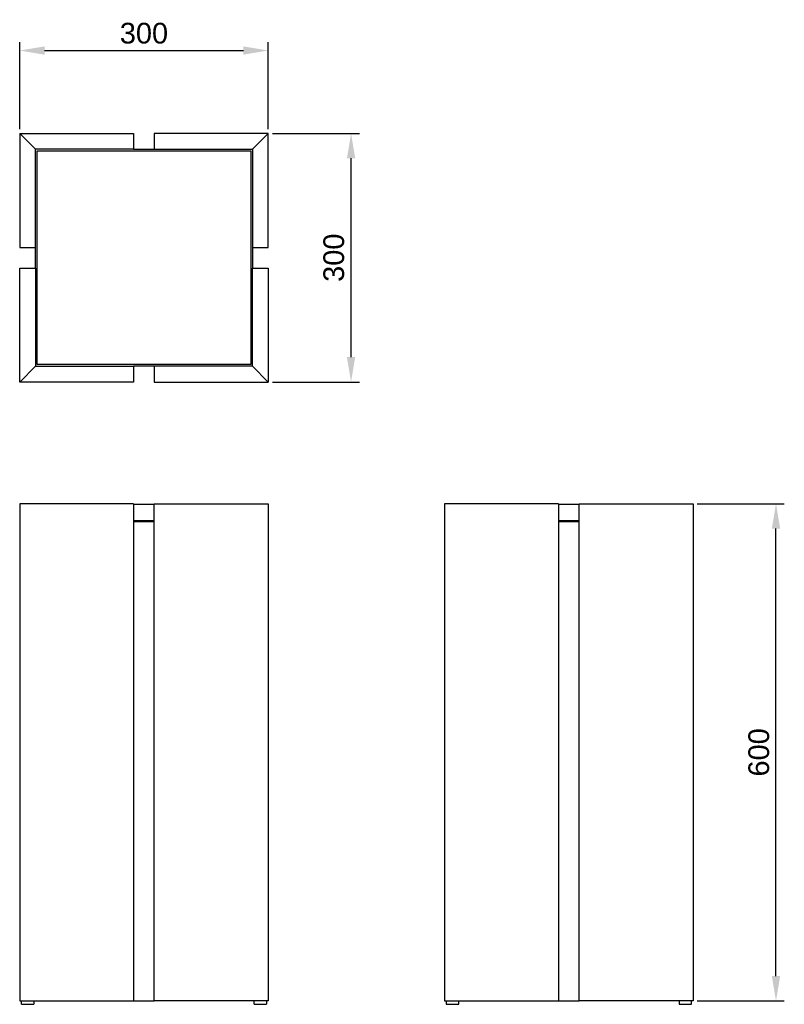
# Model space of a CAD drawing. Header units: millimetres. Extents: x 748 to 1671, y -12 to 1176.
import ezdxf

# ---------------------------------------------------------------- set-up
doc = ezdxf.new("R2010")
doc.units = ezdxf.units.MM
doc.layers.add('Make2D$Visible$Curves', color=7, linetype='Continuous')
doc.layers.add('Parcel Pedestal with Storage - 600 - Ferm Living', color=7, linetype='Continuous')
doc.styles.add('Millimeter Small', font='arial.ttf')
doc.dimstyles.new('Millimeter Small', dxfattribs={"dimscale": 10, "dimtxt": 2.5, "dimasz": 3, "dimexe": 1, "dimexo": 0.5, "dimgap": 0.8, "dimtad": 1, "dimtoh": 1, "dimdec": 0, "dimzin": 1, "dimdsep": 46, "dimtxsty": 'Millimeter Small', "dimcen": 2.5, "dimadec": 1, "dimazin": 1, "dimtfac": 1, "dimtdec": 4, "dimtix": 1, "dimtofl": 0, "dimtmove": 1, "dimatfit": 3, "dimfxl": 1, "dimtolj": 1, "dimtzin": 1, "dimarcsym": 0})

# ---------------------------------------------------------------- blocks, each defined once
blk = doc.blocks.new('*D1')
at = {"layer": 'Defpoints', "color": 0}
for p in [(1560.9, 592), (1660.9, 592), (1560.9, -8)]:
    blk.add_point(p, dxfattribs=at)
at = {"layer": 'Parcel Pedestal with Storage - 600 - Ferm Living', "color": 0, "lineweight": -2}
for p, q in [((1565.9, 592), (1670.9, 592)), ((1660.9, 22), (1660.9, 562)), ((1565.9, -8), (1670.9, -8))]:
    blk.add_line(p, q, dxfattribs=at)
at = {"layer": 'Parcel Pedestal with Storage - 600 - Ferm Living', "color": 0}
for points in [[(1665.9, 562), (1655.9, 562), (1660.9, 592)], [(1655.9, 22), (1665.9, 22), (1660.9, -8)]]:
    blk.add_solid(points, dxfattribs=at)
at = {"layer": 'Parcel Pedestal with Storage - 600 - Ferm Living', "color": 0, "insert": (1640.2, 292), "char_height": 25, "attachment_point": 5, "rotation": 90, "style": 'Millimeter Small'}
blk.add_mtext('\\A1;600', dxfattribs=at)
blk = doc.blocks.new('*D2')
at = {"layer": 'Defpoints', "color": 0}
for p in [(1048, 1138.9), (748, 1038.9), (1048, 1038.9)]:
    blk.add_point(p, dxfattribs=at)
at = {"layer": 'Parcel Pedestal with Storage - 600 - Ferm Living', "color": 0, "lineweight": -2}
for p, q in [((748, 1043.9), (748, 1148.9)), ((1048, 1043.9), (1048, 1148.9)), ((778, 1138.9), (1018, 1138.9))]:
    blk.add_line(p, q, dxfattribs=at)
at = {"layer": 'Parcel Pedestal with Storage - 600 - Ferm Living', "color": 0}
for points in [[(778, 1143.9), (778, 1133.9), (748, 1138.9)], [(1018, 1133.9), (1018, 1143.9), (1048, 1138.9)]]:
    blk.add_solid(points, dxfattribs=at)
at = {"layer": 'Parcel Pedestal with Storage - 600 - Ferm Living', "color": 0, "insert": (898, 1159.7), "char_height": 25, "attachment_point": 5, "style": 'Millimeter Small'}
blk.add_mtext('\\A1;300', dxfattribs=at)
blk = doc.blocks.new('*D3')
at = {"layer": 'Defpoints', "color": 0}
for p in [(1048, 1038.9), (1148, 1038.9), (1048, 738.9)]:
    blk.add_point(p, dxfattribs=at)
at = {"layer": 'Parcel Pedestal with Storage - 600 - Ferm Living', "color": 0, "lineweight": -2}
for p, q in [((1053, 1038.9), (1158, 1038.9)), ((1148, 768.9), (1148, 1008.9)), ((1053, 738.9), (1158, 738.9))]:
    blk.add_line(p, q, dxfattribs=at)
at = {"layer": 'Parcel Pedestal with Storage - 600 - Ferm Living', "color": 0}
for points in [[(1153, 1008.9), (1143, 1008.9), (1148, 1038.9)], [(1143, 768.9), (1153, 768.9), (1148, 738.9)]]:
    blk.add_solid(points, dxfattribs=at)
at = {"layer": 'Parcel Pedestal with Storage - 600 - Ferm Living', "color": 0, "insert": (1127.2, 888.9), "char_height": 25, "attachment_point": 5, "rotation": 90, "style": 'Millimeter Small'}
blk.add_mtext('\\A1;300', dxfattribs=at)

msp = doc.modelspace()

# ---------------------------------------------------------------- linework, layer by layer
at = {"layer": 'Make2D$Visible$Curves', "color": 7, "lineweight": -3}
for points in [[(748, 1038.9), (885.5, 1038.9)], [(748, 1038.9), (748, 901.4)], [(767, 1019.9), (748, 1038.9)], [(885.5, 1038.9), (885.5, 1019.9)], [(1048, 1038.9), (910.5, 1038.9)], [(910.5, 1038.9), (910.5, 1019.9)], [(1029, 1019.9), (1048, 1038.9)], [(1048, 901.4), (1048, 1038.9)], [(885.5, 1019.9), (767, 1019.9)], [(767, 901.4), (767, 1019.9)], [(769, 759.9), (769, 1017.9)], [(769, 1017.9), (1027, 1017.9)], [(885.5, 1019.9), (910.5, 1019.9)], [(910.5, 1019.9), (1029, 1019.9)], [(1027, 1017.9), (1027, 759.9)], [(1029, 1019.9), (1029, 901.4)], [(748, 901.4), (767, 901.4)], [(767, 876.4), (767, 901.4)], [(1029, 901.4), (1048, 901.4)], [(1029, 901.4), (1029, 876.4)], [(748, 876.4), (767, 876.4)], [(748, 738.9), (748, 876.4)], [(767, 876.4), (767, 757.9)], [(1029, 876.4), (1048, 876.4)], [(1029, 757.9), (1029, 876.4)], [(1048, 876.4), (1048, 738.9)], [(748, 738.9), (767, 757.9)], [(767, 757.9), (885.5, 757.9)], [(1027, 759.9), (769, 759.9)], [(885.5, 757.9), (885.5, 738.9)], [(910.5, 757.9), (885.5, 757.9)], [(1029, 757.9), (910.5, 757.9)], [(910.5, 757.9), (910.5, 738.9)], [(1048, 738.9), (1029, 757.9)], [(885.5, 738.9), (748, 738.9)], [(910.5, 738.9), (1048, 738.9)], [(748, 592), (748, -8)], [(885.5, 592), (748, 592)], [(885.5, 592), (885.5, -8)], [(910.5, 591), (885.5, 591)], [(910.5, 592), (1048, 592)], [(910.5, -8), (910.5, 592)], [(1048, 592), (1048, -8)], [(1398.4, 592), (1260.9, 592)], [(1260.9, 592), (1260.9, -8)], [(1398.4, 592), (1398.4, -8)], [(1423.4, 591), (1398.4, 591)], [(1423.4, -8), (1423.4, 592)], [(1423.4, 592), (1560.9, 592)], [(1560.9, 592), (1560.9, -8)], [(885.5, 572), (910.5, 572)], [(1398.4, 572), (1423.4, 572)], [(910.5, 570), (885.5, 570)], [(1423.4, 570), (1398.4, 570)], [(748, -8), (885.5, -8)], [(750, -12), (750, -8)], [(765, -8), (765, -12)], [(885.5, -8), (910.5, -8)], [(1048, -8), (910.5, -8)], [(1031, -12), (1031, -8)], [(1046, -8), (1046, -12)], [(1260.9, -8), (1398.4, -8)], [(1262.9, -8), (1262.9, -12)], [(1277.9, -12), (1277.9, -8)], [(1398.4, -8), (1423.4, -8)], [(1560.9, -8), (1423.4, -8)], [(1543.9, -8), (1543.9, -12)], [(1558.9, -12), (1558.9, -8)], [(750, -12), (750, -12), (750, -12), (750, -12), (750, -12), (750, -12), (750.1, -12), (750.5, -12), (752.2, -12), (757.5, -12)], [(757.5, -12), (762.8, -12), (764.5, -12), (764.9, -12), (765, -12), (765, -12), (765, -12), (765, -12), (765, -12), (765, -12)], [(1031, -12), (1031, -12), (1031, -12), (1031, -12), (1031, -12), (1031, -12), (1031.1, -12), (1031.5, -12), (1033.2, -12), (1038.5, -12)], [(1038.5, -12), (1043.8, -12), (1045.5, -12), (1045.9, -12), (1046, -12), (1046, -12), (1046, -12), (1046, -12), (1046, -12), (1046, -12)], [(1262.9, -12), (1262.9, -12), (1277.9, -12), (1277.9, -12)], [(1543.9, -12), (1543.9, -12), (1558.9, -12)]]:
    msp.add_lwpolyline(points, dxfattribs=at)

# ---------------------------------------------------------------- dimensions: what is measured, and where the dimension line sits
at = {"layer": 'Parcel Pedestal with Storage - 600 - Ferm Living'}
dim = msp.add_linear_dim(base=(1048, 1138.9), p1=(748, 1038.9), p2=(1048, 1038.9), dimstyle='Millimeter Small', override={"dimscale": 10, "dimtih": 0, "dimtoh": 0, "dimlfac": 1, "dimsah": 0}, dxfattribs=at)
dim.commit()
dim.dimension.update_dxf_attribs({"geometry": '*D2', "text_midpoint": (898, 1159.7)})
for base, p1, p2, picture, middle in [((1148, 1038.9), (1048, 738.9), (1048, 1038.9), '*D3', (1127.2, 888.9)), ((1660.9, 592), (1560.9, -8), (1560.9, 592), '*D1', (1640.2, 292))]:
    dim = msp.add_linear_dim(base=base, p1=p1, p2=p2, angle=90, dimstyle='Millimeter Small', override={"dimscale": 10, "dimtih": 0, "dimtoh": 0, "dimlfac": 1, "dimsah": 0}, dxfattribs=at)
    dim.commit()
    dim.dimension.update_dxf_attribs({"geometry": picture, "text_midpoint": middle})

doc.saveas('drawing.dxf')
